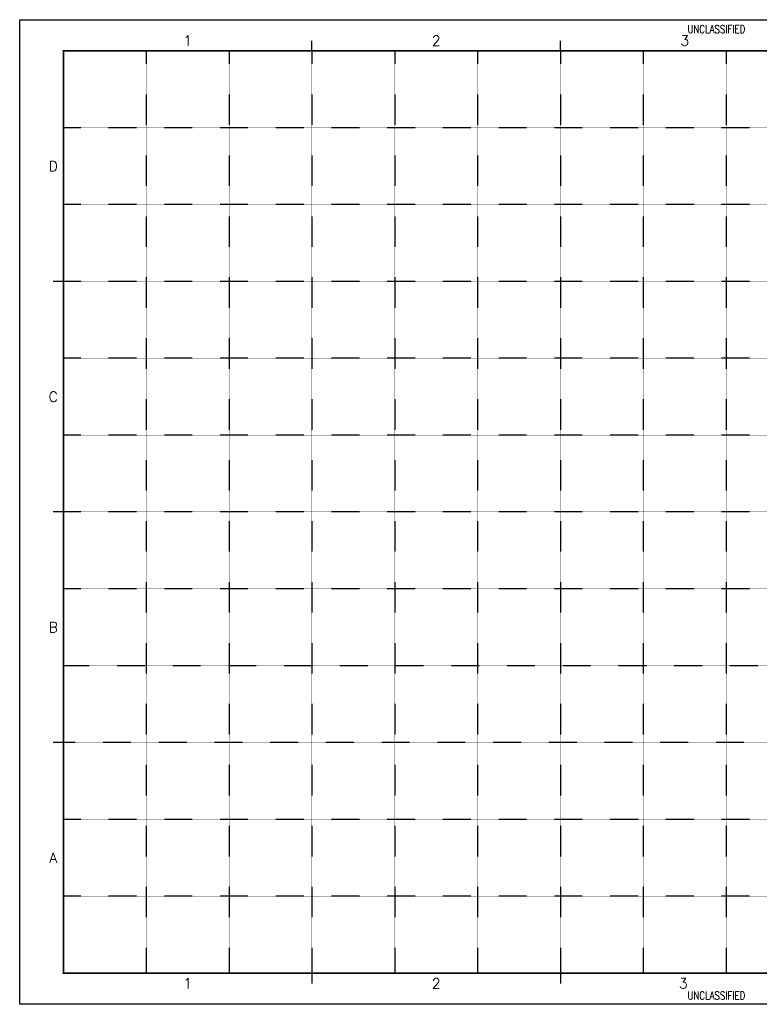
# Model space of a CAD drawing. Header units: millimetres. Extents: x 0 to 847, y 0 to 594.
# Tile 1 of 4: x 0 to 446, y 0 to 594. Entities that reach past the tile are written whole.
import ezdxf
from ezdxf.enums import TextEntityAlignment as Align

# ---------------------------------------------------------------- set-up
doc = ezdxf.new("R2010")
doc.units = ezdxf.units.MM
doc.linetypes.add('DEMO8', pattern=[0.09375, 0.03125, -0.0625])
doc.layers.add('G-ANNO-SEC-UNCLASSIFIED', color=1, linetype='Continuous', lineweight=0)
doc.layers.add('G-ANNO-TTLB', color=7, linetype='Continuous')
doc.layers.add('G-ANNO-TTLB-GRID', color=8, linetype='DEMO8', plot=False)
doc.layers.add('G-ANNO-TTLB-NPLT', color=2, linetype='Continuous', plot=False)
doc.styles.add('Text', font='romans.shx', dxfattribs={"width": 0.8})

# ---------------------------------------------------------------- blocks, each defined once
blk = doc.blocks.new('NFM_SHEET_BORDER')
at = {"layer": 'Defpoints'}
blk.add_point((0, 0.27), dxfattribs=at)
at = {"layer": 'G-ANNO-TTLB', "color": 173}
for p, q in [((176.42, 575.17), (176.42, 581.34)), ((326.42, 575.17), (326.42, 581.34)), ((26.42, 436.09), (20.24, 436.09)), ((26.42, 297), (20.24, 297)), ((26.42, 157.91), (20.24, 157.91)), ((176.42, 18.83), (176.42, 12.64)), ((326.42, 18.83), (326.42, 12.64))]:
    blk.add_line(p, q, dxfattribs=at)
at = {"layer": 'G-ANNO-TTLB', "color": 6, "const_width": 0.989}
blk.add_lwpolyline([(26.42, 575.17), (825.88, 575.17), (825.88, 18.83), (26.42, 18.83)], close=True, dxfattribs=at)
at = {"layer": 'G-ANNO-TTLB-GRID'}
for p, q in [((76.42, 575.17), (76.42, 18.83)), ((126.42, 575.17), (126.42, 18.83)), ((176.42, 575.17), (176.42, 18.83)), ((226.42, 575.17), (226.42, 18.83)), ((276.42, 575.17), (276.42, 18.83)), ((326.42, 575.17), (326.42, 18.83)), ((376.42, 575.17), (376.42, 18.83)), ((426.42, 575.17), (426.42, 18.83)), ((776.41, 528.81), (26.42, 528.81)), ((776.41, 482.45), (26.42, 482.45)), ((776.41, 436.09), (26.42, 436.09)), ((776.41, 389.72), (26.42, 389.72)), ((776.41, 343.36), (26.42, 343.36)), ((776.41, 297), (26.42, 297)), ((776.41, 250.64), (26.42, 250.64)), ((776.84, 204.28), (26.84, 204.28)), ((775.99, 157.91), (26, 157.91)), ((776.41, 111.55), (26.42, 111.55)), ((776.41, 65.19), (26.42, 65.19))]:
    blk.add_line(p, q, dxfattribs=at)
at = {"layer": 'G-ANNO-TTLB-NPLT'}
blk.add_lwpolyline([(0, 0), (0, 594), (841, 594), (841, 0)], close=True, dxfattribs=at)
at = {"layer": 'G-ANNO-SEC-UNCLASSIFIED', "color": 1, "style": 'Text', "width": 0.8}
for p in [(420.5, 584.47), (420.5, 1.49)]:
    blk.add_text('UNCLASSIFIED', height=4.7625, dxfattribs=at).set_placement(p, align=Align.BOTTOM_CENTER)
at = {"layer": 'G-ANNO-TTLB', "color": 132, "style": 'Text'}
for s, p in [('1', (101.42, 581.34)), ('2', (251.42, 581.34)), ('3', (401.42, 581.34)), ('D', (20.24, 505.63)), ('C', (20.24, 366.54)), ('B', (20.24, 227.46)), ('A', (20.24, 88.37)), ('1', (101.42, 12.64)), ('2', (251.42, 12.64)), ('3', (400.54, 12.64))]:
    blk.add_text(s, height=6.18, dxfattribs=at).set_placement(p, align=Align.MIDDLE)

msp = doc.modelspace()

# ---------------------------------------------------------------- block references
msp.add_blockref('NFM_SHEET_BORDER', (0, 0))

doc.saveas('drawing.dxf')
